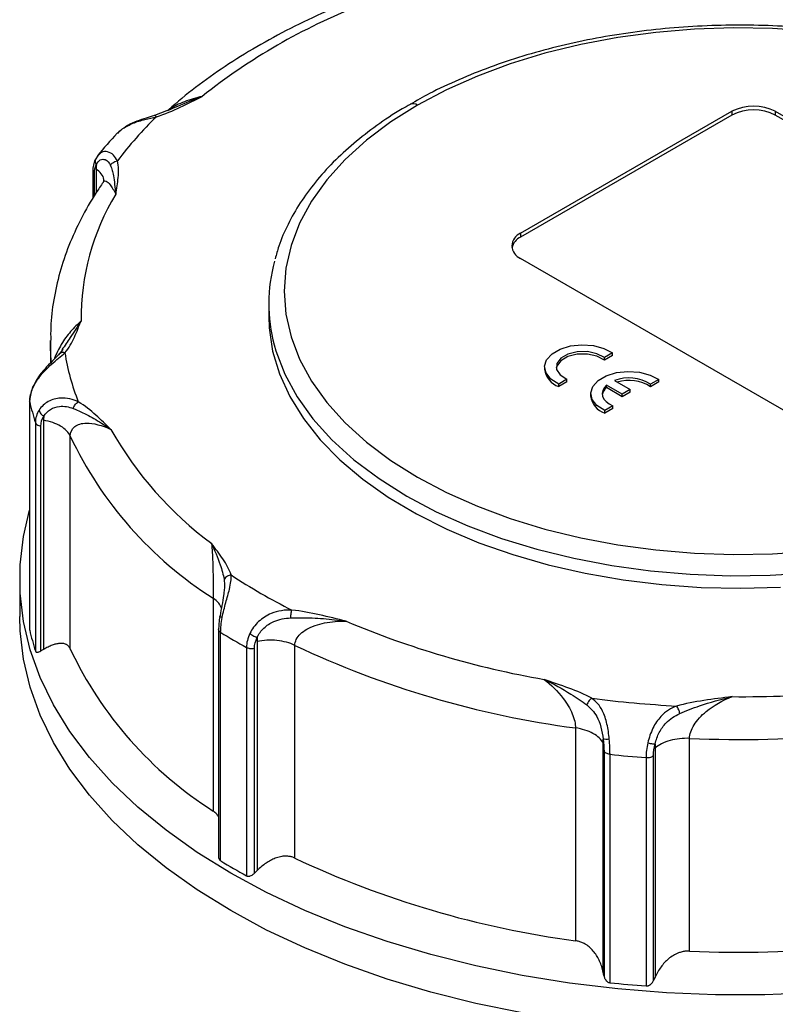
# Model space of a CAD drawing. Header units: inches. Extents: x 0 to 33, y 0 to 25.5.
# Tile 13 of 16: x 23 to 25, y 20.8 to 23.3. Entities that reach past the tile are written whole.
import ezdxf

# ---------------------------------------------------------------- set-up
doc = ezdxf.new("R2010")
doc.units = ezdxf.units.IN
doc.header["$LTSCALE"] = 3
doc.header["$MEASUREMENT"] = 0

msp = doc.modelspace()

# ---------------------------------------------------------------- linework, layer by layer
for p, q in [((23.4166, 23.0856), (23.3701, 23.0676)), ((24.3108, 22.7654), (24.8536, 23.0788)), ((24.8536, 23.0691), (24.3108, 22.7557)), ((24.8536, 23.0788), (24.8536, 23.0691)), ((24.965, 23.0788), (25.6749, 22.6689)), ((24.965, 23.0788), (24.965, 23.0691)), ((25.6749, 22.6593), (24.965, 23.0691)), ((23.2847, 23.0307), (23.2797, 23.0272)), ((23.2259, 22.9659), (23.2179, 22.9544)), ((23.2278, 22.9669), (23.2249, 22.9641)), ((23.2119, 22.9253), (23.2119, 22.8548)), ((23.2161, 22.8621), (23.2161, 22.9183)), ((23.2206, 22.931), (23.2206, 22.8699)), ((23.2377, 22.8951), (23.2385, 22.8961)), ((24.3108, 22.7654), (24.3108, 22.7557)), ((25.0207, 22.2913), (24.3108, 22.7011)), ((23.6639, 22.5846), (23.6639, 22.5524)), ((23.1029, 22.4881), (23.1029, 22.4319)), ((23.1346, 22.4677), (23.1274, 22.457)), ((24.5471, 22.4582), (24.526, 22.4461)), ((24.5471, 22.4518), (24.526, 22.4396)), ((24.526, 22.4396), (24.526, 22.4461)), ((24.5471, 22.4518), (24.5471, 22.4582)), ((24.3724, 22.4223), (24.3724, 22.4158)), ((24.4296, 22.3904), (24.4086, 22.3783)), ((24.4296, 22.384), (24.4086, 22.3718)), ((24.4296, 22.384), (24.4296, 22.3904)), ((24.552, 22.3874), (24.5926, 22.364)), ((24.6654, 22.3899), (24.6443, 22.3778)), ((24.6654, 22.3835), (24.6443, 22.3713)), ((24.6654, 22.3835), (24.6654, 22.3899)), ((24.4086, 22.3718), (24.4086, 22.3783)), ((24.5718, 22.3519), (24.5311, 22.3754)), ((24.5311, 22.369), (24.5311, 22.3754)), ((24.5718, 22.3455), (24.5311, 22.369)), ((24.5926, 22.364), (24.5718, 22.3519)), ((24.5926, 22.3576), (24.5718, 22.3455)), ((24.5926, 22.3576), (24.5926, 22.364)), ((24.6443, 22.3713), (24.6443, 22.3778)), ((23.0497, 22.3341), (23.0497, 21.7473)), ((23.0499, 21.7459), (23.0499, 22.3326)), ((24.4907, 22.354), (24.4907, 22.3475)), ((24.5718, 22.3455), (24.5718, 22.3519)), ((24.5479, 22.3221), (24.5269, 22.31)), ((24.5479, 22.3157), (24.5269, 22.3035)), ((24.5269, 22.3035), (24.5269, 22.31)), ((24.5479, 22.3157), (24.5479, 22.3221)), ((23.0855, 22.2852), (23.0855, 21.6967)), ((23.0645, 22.2792), (23.0645, 21.6925)), ((23.0785, 21.6925), (23.0785, 22.2703)), ((23.154, 21.6976), (23.154, 22.2442)), ((23.0241, 21.8773), (23.0241, 21.7809)), ((23.5213, 21.828), (23.5213, 21.2815)), ((23.5349, 21.7479), (23.5349, 21.1657)), ((23.5403, 21.1534), (23.5403, 21.7401)), ((23.6066, 21.7018), (23.6066, 21.1152)), ((23.6338, 21.7169), (23.6338, 21.1284)), ((23.731, 21.1604), (23.731, 21.7069)), ((23.6269, 21.1216), (23.6269, 21.6994)), ((24.4519, 21.4949), (24.4519, 20.9484)), ((24.523, 20.8668), (24.523, 21.4554)), ((24.7448, 20.9216), (24.7448, 21.4681)), ((24.5251, 21.4352), (24.5251, 20.8574)), ((24.5404, 20.8405), (24.5404, 21.4272)), ((24.6519, 20.8458), (24.6519, 21.4236)), ((24.656, 21.4432), (24.656, 20.8547)), ((24.633, 21.4187), (24.633, 20.832))]:
    msp.add_line(p, q)
at = {"flags": 128}
for points in [[(25.0577, 23.2845), (24.9581, 23.2911), (24.8578, 23.2928), (24.7576, 23.2895), (24.6583, 23.2812), (24.5606, 23.2681), (24.4652, 23.2502), (24.3728, 23.2277), (24.2841, 23.2007), (24.1997, 23.1694), (24.1202, 23.134), (24.0463, 23.0948)], [(24.0463, 23.0948), (23.9773, 23.0513), (23.9151, 23.0045), (23.8602, 22.9548), (23.813, 22.9025), (23.7739, 22.848), (23.7432, 22.7917), (23.721, 22.7341), (23.7077, 22.6756), (23.7033, 22.6167), (23.7077, 22.5578), (23.721, 22.4993), (23.7432, 22.4417), (23.7739, 22.3855), (23.813, 22.331), (23.8602, 22.2786), (23.9151, 22.2289), (23.9773, 22.1821), (24.0463, 22.1386)], [(23.6639, 22.5524), (23.665, 22.5226), (23.6738, 22.4629), (23.6915, 22.404), (23.7179, 22.3461), (23.7527, 22.2897), (23.7957, 22.2352), (23.8467, 22.1831), (23.9052, 22.1337), (23.9709, 22.0873), (24.0431, 22.0444), (24.1215, 22.0052)], [(23.1051, 22.4366), (23.1031, 22.4721), (23.1029, 22.4901)], [(23.6779, 22.4787), (23.6823, 22.4632), (23.7051, 22.4037), (23.7369, 22.3455), (23.7773, 22.2892), (23.8261, 22.2351), (23.8828, 22.1837), (23.9471, 22.1353), (24.0185, 22.0904)], [(24.4086, 22.3783), (24.3886, 22.391), (24.3762, 22.4067), (24.3725, 22.4237), (24.3777, 22.4406), (24.3915, 22.4559), (24.4126, 22.468), (24.439, 22.476), (24.4683, 22.4791), (24.4979, 22.4769), (24.5249, 22.4697), (24.5471, 22.4582)], [(24.526, 22.4461), (24.5067, 22.4562), (24.4823, 22.4615), (24.4562, 22.4611), (24.4322, 22.4552), (24.4138, 22.4445), (24.4035, 22.4307), (24.4029, 22.4156), (24.412, 22.4015), (24.4296, 22.3904)], [(24.526, 22.4396), (24.5067, 22.4498), (24.4823, 22.455), (24.4562, 22.4547), (24.4322, 22.4488), (24.4138, 22.4381), (24.4035, 22.4243), (24.4022, 22.419)], [(24.5269, 22.31), (24.5069, 22.3227), (24.4945, 22.3384), (24.4908, 22.3554), (24.496, 22.3723), (24.5098, 22.3876), (24.5309, 22.3997), (24.5573, 22.4077), (24.5866, 22.4108), (24.6162, 22.4086), (24.6432, 22.4014), (24.6654, 22.3899)], [(24.5311, 22.3754), (24.5252, 22.3688), (24.5216, 22.3617), (24.5203, 22.3543), (24.5214, 22.3468), (24.5249, 22.3397), (24.5306, 22.333), (24.5384, 22.3271), (24.5479, 22.3221)], [(24.0463, 22.1386), (24.1202, 22.0994), (24.1997, 22.0641), (24.2841, 22.0328), (24.3728, 22.0057), (24.4652, 21.9832), (24.5606, 21.9653), (24.6583, 21.9522), (24.7576, 21.9439), (24.8578, 21.9406), (24.9581, 21.9423), (25.0577, 21.9489)], [(24.0185, 22.0904), (24.0941, 22.0503), (24.1755, 22.014), (24.2618, 21.9818), (24.3525, 21.954), (24.4471, 21.9307), (24.5447, 21.9121), (24.6446, 21.8984), (24.7463, 21.8896), (24.8488, 21.8858), (24.9516, 21.8871), (25.0537, 21.8934)], [(25.0637, 20.8147), (24.9377, 20.8097), (24.8113, 20.8097), (24.6853, 20.8147), (24.5601, 20.8246), (24.4364, 20.8395), (24.3147, 20.8592), (24.1957, 20.8836), (24.0798, 20.9127), (23.9676, 20.9462), (23.8597, 20.9841), (23.7564, 21.0262), (23.6584, 21.0722), (23.5661, 21.122), (23.4798, 21.1753), (23.4001, 21.2319), (23.3272, 21.2915), (23.2616, 21.3538), (23.2035, 21.4185), (23.1531, 21.4854), (23.1108, 21.5542), (23.0767, 21.6244), (23.051, 21.6958), (23.0338, 21.7681), (23.0252, 21.8409), (23.0252, 21.9138), (23.0338, 21.9866), (23.0497, 22.0544)], [(24.1215, 22.0052), (24.2038, 21.9706), (24.2908, 21.9401), (24.3819, 21.914), (24.4766, 21.8924), (24.574, 21.8754), (24.6736, 21.8632), (24.7746, 21.8559), (24.8763, 21.8535), (24.978, 21.8561)], [(24.3147, 20.7627), (24.1957, 20.7871), (24.0798, 20.8162), (23.9676, 20.8498), (23.8597, 20.8877), (23.7564, 20.9297), (23.6584, 20.9758), (23.5661, 21.0255), (23.4798, 21.0789), (23.4001, 21.1354), (23.3272, 21.195), (23.2616, 21.2573), (23.2035, 21.3221), (23.1531, 21.389), (23.1108, 21.4577), (23.0767, 21.528), (23.051, 21.5994), (23.0338, 21.6716), (23.0252, 21.7444), (23.0241, 21.7809)]]:
    msp.add_lwpolyline(points, dxfattribs=at)
for centre, radius, start, end in [((24.4812, 21.871), 1.5905, 111.5755, 128.4191), ((24.0347, 23.0786), 0.0199, 54.503, 112.9347), ((24.9093, 22.9713), 0.121, 62.6097, 117.3903), ((24.9093, 22.9617), 0.121, 62.6097, 117.3903), ((24.054, 22.365), 0.9748, 134.1096, 143.0259), ((23.7962, 22.5468), 0.6145, 148.7256, 180.5902), ((24.323, 22.7332), 0.0344, 110.7834, 249.2166), ((24.3285, 22.718), 0.0416, 115.1754, 165.582), ((24.0732, 22.5846), 0.4092, 164.5806, 194.9945), ((23.7567, 22.5599), 0.625, 189.3444, 201.3398), ((24.4252, 22.4224), 0.0532, 187.0507, 251.7488), ((24.5885, 22.2903), 0.1037, 57.4381, 110.5916), ((24.5886, 22.284), 0.1036, 57.4574, 106.5237), ((24.5503, 22.3455), 0.0303, 129.3193, 170.1097), ((23.6923, 22.4801), 0.6592, 192.9338, 197.7504), ((24.5435, 22.3541), 0.0532, 187.0507, 251.7488), ((24.084, 22.7296), 0.9491, 209.5311, 233.3334), ((24.0542, 22.6685), 0.9952, 205.2395, 237.625), ((24.4647, 23.2624), 1.6417, 236.854, 243.1514), ((24.7722, 23.9218), 2.3371, 247.0993, 260.119), ((23.6923, 21.8935), 0.6592, 192.9338, 197.7504), ((24.4408, 23.2234), 1.7352, 238.7396, 241.2658), ((24.7704, 23.9091), 2.4351, 244.7333, 262.485), ((24.0542, 22.122), 0.9952, 205.2395, 237.625), ((24.8778, 24.4203), 2.8452, 269.5167, 280.9318), ((24.8702, 24.4888), 2.9419, 262.6419, 266.9096), ((24.877, 24.4287), 2.9635, 267.4432, 283.0053), ((24.8698, 24.5198), 3.1102, 263.9198, 265.6318), ((24.4408, 22.6367), 1.7352, 238.7396, 241.2658), ((24.7704, 23.3626), 2.4351, 244.7333, 262.485), ((24.877, 23.8822), 2.9635, 267.4432, 283.0053), ((24.8698, 23.9332), 3.1102, 263.9198, 265.6318)]:
    msp.add_arc(centre, radius, start, end)
for points, knots in [([(23.9257, 23.3816), (23.9196, 23.3794), (23.8804, 23.365), (23.8107, 23.3357), (23.7189, 23.2923), (23.6322, 23.245), (23.5507, 23.1944), (23.4753, 23.1404), (23.4274, 23.1019), (23.405, 23.0815), (23.4042, 23.0808)], [0, 0, 0, 0, 0.029302, 0.189829, 0.350509, 0.511324, 0.672254, 0.833254, 0.994221, 1, 1, 1, 1]), ([(26.0685, 22.7005), (26.0652, 22.7126), (26.0569, 22.7436), (26.0349, 22.7923), (26.0036, 22.8465), (25.9648, 22.8991), (25.9191, 22.9496), (25.8665, 22.9978), (25.8076, 23.0433), (25.7427, 23.0859), (25.6722, 23.1252), (25.5967, 23.1609), (25.5166, 23.193), (25.4324, 23.2211), (25.3448, 23.2452), (25.2542, 23.2651), (25.1612, 23.2807), (25.0665, 23.2919), (24.9705, 23.2986), (24.874, 23.3008), (24.7774, 23.2986), (24.6815, 23.2918), (24.5867, 23.2805), (24.4938, 23.2649), (24.4033, 23.245), (24.3157, 23.2209), (24.2316, 23.1927), (24.1517, 23.1605), (24.083, 23.1285), (24.0435, 23.1058), (24.0272, 23.0964)], [0, 0, 0, 0, 0.022708, 0.05845, 0.094407, 0.130598, 0.166998, 0.20356, 0.24023, 0.276961, 0.313718, 0.350473, 0.387213, 0.423933, 0.460631, 0.49731, 0.533972, 0.57062, 0.607258, 0.643892, 0.680525, 0.717161, 0.753804, 0.790458, 0.827129, 0.86382, 0.900536, 0.937279, 0.974052, 1, 1, 1, 1]), ([(23.3755, 23.0649), (23.3974, 23.0715), (23.4174, 23.0802), (23.4558, 23.0982), (23.4742, 23.1078), (23.4928, 23.1171)], [0, 0, 0, 0, 0.5, 0.5, 1, 1, 1, 1]), ([(23.4928, 23.1171), (23.4719, 23.1088), (23.4425, 23.0971), (23.4119, 23.0837), (23.403, 23.0799)], [0, 0, 0, 0, 0.710159, 1, 1, 1, 1]), ([(23.4928, 23.1171), (23.4776, 23.113), (23.4485, 23.105), (23.419, 23.0915), (23.4072, 23.082), (23.4071, 23.0819)], [0, 0, 0, 0, 0.518153, 0.994845, 1, 1, 1, 1]), ([(24.0272, 23.0964), (24.0202, 23.0926), (23.9896, 23.0757), (23.9407, 23.0425), (23.8813, 22.9969), (23.8286, 22.9482), (23.7826, 22.8971), (23.7436, 22.8438), (23.7124, 22.7887), (23.6911, 22.7407), (23.6833, 22.7108), (23.6805, 22.7001)], [0, 0, 0, 0, 0.037734, 0.165765, 0.293835, 0.421842, 0.549656, 0.677099, 0.803966, 0.930067, 1, 1, 1, 1]), ([(23.3701, 23.0677), (23.363, 23.0657), (23.3485, 23.0614), (23.3249, 23.0535), (23.3046, 23.0453), (23.2946, 23.0379), (23.2914, 23.0354)], [0, 0, 0, 0, 0.268738, 0.552051, 0.852976, 1, 1, 1, 1]), ([(23.3755, 23.0649), (23.374, 23.0666), (23.3713, 23.0683), (23.3692, 23.0676), (23.3685, 23.0668)], [0.25, 0.25, 0.25, 0.25, 0.6785714, 1, 1, 1, 1]), ([(23.2891, 23.0342), (23.2974, 23.0392), (23.3145, 23.0493), (23.3456, 23.0581), (23.3657, 23.0627), (23.3755, 23.0649)], [0, 0, 0, 0, 0.3259846, 0.6701011, 1, 1, 1, 1]), ([(23.2751, 23.0228), (23.2749, 23.0226), (23.2564, 23.0039), (23.2402, 22.9842), (23.2242, 22.9647)], [0, 0, 0, 0, 0.0086134, 1, 1, 1, 1]), ([(23.2761, 23.0218), (23.2791, 23.026), (23.2825, 23.0308), (23.2883, 23.0338), (23.2891, 23.0342)], [0, 0, 0, 0, 0.869429, 1, 1, 1, 1]), ([(23.2752, 22.9513), (23.2721, 22.9567), (23.2656, 22.9679), (23.2502, 22.976), (23.2358, 22.9763), (23.2298, 22.9692), (23.2278, 22.9669)], [0, 0, 0, 0, 0.2765319, 0.5650067, 0.8612667, 1, 1, 1, 1]), ([(23.2179, 22.9544), (23.2162, 22.9501), (23.2127, 22.9414), (23.2122, 22.9303), (23.2119, 22.9247)], [0, 0, 0, 0, 0.503495, 1, 1, 1, 1]), ([(23.218, 22.9544), (23.2178, 22.9532), (23.2173, 22.9505), (23.2182, 22.9459), (23.22, 22.9428), (23.2209, 22.9413)], [0, 0, 0, 0, 0.280584, 0.640127, 1, 1, 1, 1]), ([(23.2209, 22.9413), (23.2235, 22.9473), (23.2309, 22.9557), (23.2462, 22.9563), (23.2544, 22.9468), (23.2573, 22.9399)], [0, 0, 0, 0, 0.082042, 0.164084, 0.287147, 0.287147, 0.287147, 0.287147]), ([(23.2573, 22.9399), (23.2586, 22.9425), (23.2633, 22.9481), (23.2709, 22.9509), (23.2752, 22.9513)], [0, 0, 0, 0, 0.428571, 1, 1, 1, 1]), ([(23.2573, 22.9399), (23.2591, 22.9358), (23.2619, 22.9272), (23.2667, 22.9045), (23.2689, 22.8834), (23.271, 22.866), (23.271, 22.8659), (23.271, 22.8658)], [-0.0016885, -0.0016885, -0.0016885, -0.0016885, 0.0733065, 0.1483014, 0.3732861, 0.3732861, 0.3749746, 0.3749746, 0.3749746, 0.3749746]), ([(23.271, 22.8658), (23.2732, 22.88), (23.2757, 22.8942), (23.2785, 22.9228), (23.2788, 22.9372), (23.2752, 22.9513)], [0, 0, 0, 0, 0.5, 0.5, 1, 1, 1, 1]), ([(23.2121, 22.9247), (23.212, 22.9245), (23.2119, 22.9232), (23.2131, 22.9209), (23.2151, 22.9192), (23.2161, 22.9183)], [0, 0, 0, 0, 0.094724, 0.547362, 1, 1, 1, 1]), ([(23.2406, 22.8996), (23.2406, 22.901), (23.2408, 22.9074), (23.2347, 22.9185), (23.2253, 22.9268), (23.2206, 22.931)], [0, 0, 0, 0, 0.125667, 0.562833, 1, 1, 1, 1]), ([(23.2384, 22.8962), (23.2324, 22.8875), (23.2114, 22.857), (23.1808, 22.8033), (23.1495, 22.7346), (23.1259, 22.6649), (23.1106, 22.5945), (23.1031, 22.5362), (23.1037, 22.5015), (23.1038, 22.4903)], [0, 0, 0, 0, 0.068646, 0.241258, 0.41296, 0.583384, 0.752556, 0.920677, 1, 1, 1, 1]), ([(23.2412, 22.9001), (23.2412, 22.9002), (23.2411, 22.9019), (23.2396, 22.899), (23.2382, 22.8962)], [0, 0, 0, 0, 0.0525884, 1, 1, 1, 1]), ([(23.2385, 22.8961), (23.2393, 22.8972), (23.2414, 22.9003), (23.2476, 22.8996), (23.2576, 22.8908), (23.2662, 22.8748), (23.271, 22.8658)], [0, 0, 0, 0, 0.095605, 0.265176, 0.58412, 1, 1, 1, 1]), ([(23.1817, 22.5404), (23.1727, 22.5319), (23.1554, 22.5154), (23.1346, 22.4871), (23.1215, 22.463), (23.1153, 22.45), (23.1135, 22.4433), (23.1133, 22.4426)], [0, 0, 0, 0, 0.359486, 0.690625, 0.843885, 0.982647, 1, 1, 1, 1]), ([(23.1817, 22.5404), (23.1728, 22.5265), (23.1577, 22.503), (23.1398, 22.4767), (23.1325, 22.466)], [0, 0, 0, 0, 0.593922, 1, 1, 1, 1]), ([(23.14, 22.4584), (23.151, 22.4712), (23.1584, 22.4849), (23.171, 22.5126), (23.1762, 22.5265), (23.1817, 22.5404)], [0, 0, 0, 0, 0.5, 0.5, 1, 1, 1, 1]), ([(23.14, 22.4584), (23.1383, 22.4587), (23.1349, 22.4594), (23.1303, 22.4588), (23.1281, 22.4574), (23.1271, 22.4568)], [0, 0, 0, 0, 0.353886, 0.707427, 1, 1, 1, 1]), ([(23.0582, 22.3686), (23.0633, 22.3801), (23.078, 22.4025), (23.1103, 22.4342), (23.1307, 22.4499), (23.14, 22.4584)], [-0.2873707, -0.2873707, -0.2873707, -0.2873707, -0.2052648, -0.1231589, 0, 0, 0, 0]), ([(23.1273, 22.4571), (23.1224, 22.4519), (23.1124, 22.4414), (23.0931, 22.4224), (23.0726, 22.3991), (23.0631, 22.3809), (23.0582, 22.3716)], [0, 0, 0, 0, 0.233207, 0.476285, 0.732197, 1, 1, 1, 1]), ([(23.1271, 22.4568), (23.1269, 22.4567), (23.1254, 22.4559), (23.1245, 22.4545), (23.1238, 22.4532)], [0, 0, 0, 0, 0.147276, 1, 1, 1, 1]), ([(23.0582, 22.3716), (23.0559, 22.3657), (23.0514, 22.3538), (23.0506, 22.3422), (23.0501, 22.3364)], [0, 0, 0, 0, 0.4971, 1, 1, 1, 1]), ([(23.0582, 22.3686), (23.0579, 22.3693), (23.0574, 22.3705), (23.0581, 22.3712), (23.0584, 22.3715)], [0, 0, 0, 0, 0.623246, 1, 1, 1, 1]), ([(23.0499, 22.3326), (23.0497, 22.3337), (23.0495, 22.335), (23.0501, 22.3362), (23.0503, 22.3364)], [0, 0, 0, 0, 0.818812, 1, 1, 1, 1]), ([(23.1746, 22.3324), (23.1612, 22.3388), (23.1345, 22.3456), (23.0963, 22.3356), (23.0797, 22.3205), (23.0739, 22.3114)], [0, 0, 0, 0, 0.123063, 0.205105, 0.287147, 0.287147, 0.287147, 0.287147]), ([(23.1616, 22.3153), (23.1625, 22.3183), (23.166, 22.3254), (23.1714, 22.3307), (23.1746, 22.3324)], [0, 0, 0, 0, 0.428571, 1, 1, 1, 1]), ([(23.2582, 22.2618), (23.2454, 22.2741), (23.233, 22.2864), (23.2062, 22.3105), (23.1918, 22.3222), (23.1746, 22.3324)], [0, 0, 0, 0, 0.5, 0.5, 1, 1, 1, 1]), ([(23.0739, 22.3114), (23.0743, 22.3083), (23.0773, 22.3023), (23.0833, 22.2974), (23.0861, 22.2957)], [0, 0, 0, 0, 0.571429, 1, 1, 1, 1]), ([(23.0861, 22.2957), (23.0901, 22.3029), (23.102, 22.3149), (23.13, 22.3236), (23.1506, 22.3196), (23.1616, 22.3153)], [0, 0, 0, 0, 0.082042, 0.164084, 0.287147, 0.287147, 0.287147, 0.287147]), ([(23.1616, 22.3153), (23.175, 22.3101), (23.1941, 22.3012), (23.226, 22.2833), (23.245, 22.2709), (23.2579, 22.262), (23.258, 22.2619), (23.2582, 22.2618)], [-0.0016883, -0.0016883, -0.0016883, -0.0016883, 0.1483016, 0.2232966, 0.3732865, 0.3732865, 0.3749748, 0.3749748, 0.3749748, 0.3749748]), ([(23.154, 22.2442), (23.1499, 22.2538), (23.1413, 22.2628), (23.1174, 22.2772), (23.1021, 22.2825), (23.0855, 22.2852)], [0, 0, 0, 0, 0.5, 0.5, 1, 1, 1, 1]), ([(23.0645, 22.2792), (23.0651, 22.2774), (23.0682, 22.2735), (23.0745, 22.271), (23.0785, 22.2703)], [0, 0, 0, 0, 0.428571, 1, 1, 1, 1]), ([(23.154, 22.2442), (23.154, 22.2546), (23.1623, 22.2719), (23.1991, 22.282), (23.2357, 22.2722), (23.2582, 22.2618)], [-3.8643166, -3.8643166, -3.8643166, -3.8643166, -3.6454557, -3.4265947, -3.0983033, -3.0983033, -3.0983033, -3.0983033]), ([(23.567, 21.8878), (23.5629, 21.9019), (23.5548, 21.9155), (23.5369, 21.9421), (23.5269, 21.9552), (23.5172, 21.9683)], [0, 0, 0, 0, 0.5, 0.5, 1, 1, 1, 1]), ([(23.5172, 21.9683), (23.5183, 21.9545), (23.5197, 21.9285), (23.5209, 21.8843), (23.5213, 21.8512), (23.5213, 21.8332), (23.5213, 21.828)], [0, 0, 0, 0, 0.2735738, 0.4377181, 0.6565771, 0.7660066, 0.7660066, 0.7660066, 0.7660066]), ([(23.5172, 21.9683), (23.5173, 21.9682), (23.5173, 21.9681), (23.5247, 21.9512), (23.5349, 21.9269), (23.5452, 21.8949), (23.5481, 21.8824), (23.5491, 21.8762)], [-0.3766634, -0.3766634, -0.3766634, -0.3766634, -0.3749755, -0.3749755, -0.1499902, -0.0749951, 0, 0, 0, 0]), ([(23.5443, 21.7784), (23.5468, 21.7913), (23.5535, 21.8178), (23.5653, 21.8577), (23.5681, 21.8778), (23.567, 21.8878)], [-0.2873707, -0.2873707, -0.2873707, -0.2873707, -0.2052648, -0.1231589, 0, 0, 0, 0]), ([(23.567, 21.8878), (23.5638, 21.8875), (23.5562, 21.8851), (23.5508, 21.8797), (23.5491, 21.8762)], [0, 0, 0, 0, 0.428571, 1, 1, 1, 1]), ([(23.5491, 21.8762), (23.5499, 21.8702), (23.551, 21.8604), (23.5494, 21.8482), (23.5488, 21.8434)], [0, 0, 0, 0, 0.614864, 1, 1, 1, 1]), ([(23.5422, 21.8028), (23.5403, 21.8071), (23.5363, 21.8163), (23.5265, 21.824), (23.5213, 21.828)], [0, 0, 0, 0, 0.472395, 1, 1, 1, 1]), ([(23.5488, 21.8434), (23.5486, 21.8407), (23.5477, 21.8306), (23.5431, 21.8096), (23.5403, 21.7917), (23.5388, 21.7827)], [0, 0, 0, 0, 0.1553677, 0.5740488, 1, 1, 1, 1]), ([(23.538, 21.7815), (23.5371, 21.7754), (23.5354, 21.7631), (23.5352, 21.7522), (23.535, 21.7468)], [0, 0, 0, 0, 0.498712, 1, 1, 1, 1]), ([(23.5382, 21.7814), (23.5381, 21.7816), (23.5376, 21.7822), (23.5383, 21.7825), (23.5388, 21.7827)], [0, 0, 0, 0, 0.325034, 1, 1, 1, 1]), ([(23.5443, 21.7784), (23.543, 21.7788), (23.5405, 21.7797), (23.5385, 21.7808), (23.5383, 21.7813), (23.5382, 21.7814)], [0, 0, 0, 0, 0.397265, 0.794166, 1, 1, 1, 1]), ([(23.7232, 21.7976), (23.7059, 21.7983), (23.675, 21.7942), (23.6363, 21.7698), (23.6206, 21.7486), (23.6153, 21.7374)], [0, 0, 0, 0, 0.123063, 0.205105, 0.287147, 0.287147, 0.287147, 0.287147]), ([(23.6343, 21.7276), (23.6383, 21.7363), (23.6501, 21.7528), (23.6802, 21.7724), (23.7054, 21.7769), (23.7202, 21.7775)], [0, 0, 0, 0, 0.082042, 0.164084, 0.287147, 0.287147, 0.287147, 0.287147]), ([(23.7202, 21.7775), (23.7204, 21.7807), (23.7212, 21.7886), (23.7225, 21.7951), (23.7232, 21.7976)], [0, 0, 0, 0, 0.428571, 1, 1, 1, 1]), ([(23.7202, 21.7775), (23.7382, 21.7782), (23.766, 21.7781), (23.8138, 21.7752), (23.8428, 21.7718), (23.8623, 21.7689), (23.8625, 21.7689), (23.8627, 21.7689)], [-0.0016885, -0.0016885, -0.0016885, -0.0016885, 0.1483014, 0.2232963, 0.3732861, 0.3732861, 0.3749746, 0.3749746, 0.3749746, 0.3749746]), ([(23.8627, 21.7689), (23.84, 21.7744), (23.8174, 21.7802), (23.7712, 21.7906), (23.7476, 21.7952), (23.7232, 21.7976)], [0, 0, 0, 0, 0.5, 0.5, 1, 1, 1, 1]), ([(23.5403, 21.7401), (23.5378, 21.7416), (23.5361, 21.7435), (23.5346, 21.7477), (23.5349, 21.7498), (23.5361, 21.7518)], [0, 0, 0, 0, 0.5, 0.5, 1, 1, 1, 1]), ([(23.731, 21.7069), (23.731, 21.7174), (23.7386, 21.7329), (23.778, 21.7614), (23.8244, 21.7699), (23.8627, 21.7689)], [-3.8643301, -3.8643301, -3.8643301, -3.8643301, -3.6454677, -3.5360365, -3.0983117, -3.0983117, -3.0983117, -3.0983117]), ([(23.6153, 21.7374), (23.6181, 21.735), (23.6246, 21.7307), (23.6316, 21.7282), (23.6343, 21.7276)], [0, 0, 0, 0, 0.571429, 1, 1, 1, 1]), ([(23.154, 21.6976), (23.1536, 21.6985), (23.1528, 21.7003), (23.1513, 21.7026), (23.1496, 21.7046), (23.1477, 21.7065), (23.1456, 21.7081), (23.1417, 21.7103), (23.1355, 21.7121), (23.1266, 21.7122), (23.1171, 21.7106), (23.1073, 21.7075), (23.0967, 21.7029), (23.0893, 21.6988), (23.0855, 21.6967)], [0, 0, 0, 0, 0.040415, 0.080849, 0.121518, 0.162637, 0.204412, 0.247042, 0.36977, 0.500367, 0.618089, 0.739499, 0.866302, 1, 1, 1, 1]), ([(23.6066, 21.7018), (23.6089, 21.7006), (23.6153, 21.6984), (23.623, 21.6986), (23.6269, 21.6994)], [0, 0, 0, 0, 0.428571, 1, 1, 1, 1]), ([(23.731, 21.7069), (23.7178, 21.7134), (23.7017, 21.7177), (23.6678, 21.7212), (23.65, 21.7203), (23.6338, 21.7169)], [0, 0, 0, 0, 0.5, 0.5, 1, 1, 1, 1]), ([(23.0645, 21.6925), (23.0647, 21.6921), (23.065, 21.6913), (23.0658, 21.6904), (23.0667, 21.6898), (23.0679, 21.6894), (23.07, 21.6892), (23.0735, 21.6899), (23.0767, 21.6915), (23.0785, 21.6925)], [0, 0, 0, 0, 0.086108, 0.174093, 0.264904, 0.359403, 0.458357, 0.704711, 1, 1, 1, 1]), ([(24.4934, 21.5711), (24.4758, 21.581), (24.4554, 21.5893), (24.4137, 21.6048), (24.3923, 21.612), (24.3711, 21.6193)], [0, 0, 0, 0, 0.5, 0.5, 1, 1, 1, 1]), ([(24.3711, 21.6193), (24.3891, 21.6064), (24.4178, 21.5784), (24.4457, 21.531), (24.4519, 21.5053), (24.4519, 21.4949)], [0, 0, 0, 0, 0.3282878, 0.5471463, 0.7660048, 0.7660048, 0.7660048, 0.7660048]), ([(24.3711, 21.6193), (24.3713, 21.6192), (24.3715, 21.6192), (24.3946, 21.608), (24.4257, 21.5914), (24.4616, 21.5681), (24.4746, 21.5586), (24.4808, 21.5538)], [-0.3766641, -0.3766641, -0.3766641, -0.3766641, -0.3749772, -0.3749772, -0.1499909, -0.0749954, 0, 0, 0, 0]), ([(24.8538, 21.5752), (24.8297, 21.572), (24.8055, 21.569), (24.7576, 21.5617), (24.7338, 21.5574), (24.7116, 21.5511)], [0, 0, 0, 0, 0.5, 0.5, 1, 1, 1, 1]), ([(24.7197, 21.5319), (24.7276, 21.5354), (24.744, 21.5422), (24.788, 21.5583), (24.8254, 21.5686), (24.8534, 21.5751), (24.8536, 21.5751), (24.8538, 21.5752)], [-0.0016883, -0.0016883, -0.0016883, -0.0016883, 0.0733066, 0.1483016, 0.3732864, 0.3732864, 0.3749748, 0.3749748, 0.3749748, 0.3749748]), ([(24.7448, 21.4681), (24.7448, 21.4785), (24.7532, 21.5029), (24.7911, 21.5443), (24.8298, 21.5661), (24.8538, 21.5752)], [-3.8643172, -3.8643172, -3.8643172, -3.8643172, -3.6454562, -3.4265951, -3.0983036, -3.0983036, -3.0983036, -3.0983036]), ([(24.4934, 21.5711), (24.4911, 21.5697), (24.4858, 21.5649), (24.482, 21.5578), (24.4808, 21.5538)], [0, 0, 0, 0, 0.428571, 1, 1, 1, 1]), ([(24.4808, 21.5538), (24.4909, 21.5459), (24.5053, 21.5298), (24.5179, 21.4976), (24.5217, 21.4765), (24.5229, 21.4662)], [-0.2873707, -0.2873707, -0.2873707, -0.2873707, -0.1642118, -0.0821059, 0, 0, 0, 0]), ([(24.5385, 21.4659), (24.5373, 21.479), (24.5335, 21.506), (24.5203, 21.5457), (24.5045, 21.5633), (24.4934, 21.5711)], [-0.2873707, -0.2873707, -0.2873707, -0.2873707, -0.2052648, -0.1231589, 0, 0, 0, 0]), ([(24.7116, 21.5511), (24.6969, 21.5458), (24.6737, 21.5315), (24.6493, 21.4953), (24.6405, 21.4696), (24.6376, 21.4568)], [0, 0, 0, 0, 0.123063, 0.205105, 0.287147, 0.287147, 0.287147, 0.287147]), ([(24.7197, 21.5319), (24.7191, 21.5351), (24.717, 21.5427), (24.7136, 21.5488), (24.7116, 21.5511)], [0, 0, 0, 0, 0.428571, 1, 1, 1, 1]), ([(24.6563, 21.454), (24.6586, 21.4639), (24.6659, 21.484), (24.6865, 21.5131), (24.7067, 21.5261), (24.7197, 21.5319)], [0, 0, 0, 0, 0.082042, 0.164084, 0.287147, 0.287147, 0.287147, 0.287147]), ([(24.523, 21.4554), (24.5183, 21.4649), (24.5091, 21.4738), (24.4842, 21.4876), (24.4686, 21.4925), (24.4519, 21.4949)], [0, 0, 0, 0, 0.5, 0.5, 1, 1, 1, 1]), ([(24.5385, 21.4659), (24.5353, 21.4656), (24.5283, 21.4652), (24.5239, 21.4657), (24.5229, 21.4662)], [0, 0, 0, 0, 0.428571, 1, 1, 1, 1]), ([(24.6376, 21.4568), (24.6418, 21.4556), (24.6493, 21.4541), (24.6547, 21.4539), (24.6563, 21.454)], [0, 0, 0, 0, 0.571429, 1, 1, 1, 1]), ([(24.7448, 21.4681), (24.7276, 21.4688), (24.7101, 21.4669), (24.6791, 21.4582), (24.6656, 21.4515), (24.656, 21.4432)], [0, 0, 0, 0, 0.5, 0.5, 1, 1, 1, 1]), ([(24.5404, 21.4272), (24.5368, 21.4276), (24.5334, 21.4285), (24.5281, 21.4313), (24.5261, 21.4332), (24.5251, 21.4352)], [0, 0, 0, 0, 0.5, 0.5, 1, 1, 1, 1]), ([(24.633, 21.4187), (24.636, 21.4185), (24.6435, 21.4189), (24.6495, 21.4216), (24.6519, 21.4236)], [0, 0, 0, 0, 0.428571, 1, 1, 1, 1]), ([(23.5349, 21.2661), (23.5333, 21.2688), (23.5297, 21.275), (23.5243, 21.2792), (23.5213, 21.2815)], [0, 0, 0, 0, 0.44543, 1, 1, 1, 1]), ([(23.5351, 21.1657), (23.535, 21.1645), (23.535, 21.1613), (23.5364, 21.1576), (23.5384, 21.1548), (23.5397, 21.1539), (23.5403, 21.1534)], [0, 0, 0, 0, 0.233727, 0.632349, 0.819334, 1, 1, 1, 1]), ([(23.731, 21.1604), (23.7298, 21.161), (23.7273, 21.1621), (23.7234, 21.1634), (23.7194, 21.1644), (23.7153, 21.1651), (23.711, 21.1655), (23.7039, 21.1657), (23.6936, 21.1644), (23.6807, 21.1604), (23.6683, 21.1547), (23.6566, 21.1476), (23.6449, 21.1388), (23.6376, 21.1319), (23.6338, 21.1284)], [0, 0, 0, 0, 0.0404152, 0.0808485, 0.1215177, 0.1626367, 0.2044123, 0.2470416, 0.3697701, 0.5003674, 0.6180894, 0.7394992, 0.8663018, 1, 1, 1, 1]), ([(23.6066, 21.1152), (23.6071, 21.1149), (23.6082, 21.1144), (23.61, 21.114), (23.612, 21.1139), (23.614, 21.1141), (23.6172, 21.1149), (23.6218, 21.117), (23.6251, 21.12), (23.6269, 21.1216)], [0, 0, 0, 0, 0.086108, 0.174093, 0.264904, 0.359403, 0.458357, 0.704711, 1, 1, 1, 1]), ([(24.523, 20.8668), (24.5224, 20.8694), (24.5213, 20.8744), (24.5191, 20.8817), (24.5167, 20.8887), (24.5139, 20.8954), (24.5109, 20.9018), (24.5075, 20.9078), (24.5038, 20.9136), (24.4982, 20.9212), (24.4901, 20.9301), (24.4798, 20.938), (24.47, 20.9433), (24.4611, 20.9467), (24.455, 20.9478), (24.4519, 20.9484)], [0, 0, 0, 0, 0.067804, 0.133717, 0.197907, 0.260554, 0.321855, 0.382014, 0.441253, 0.499799, 0.63036, 0.753113, 0.837457, 0.919192, 1, 1, 1, 1]), ([(24.7448, 20.9216), (24.7432, 20.9216), (24.74, 20.9217), (24.7352, 20.9214), (24.7305, 20.9208), (24.7257, 20.9198), (24.7209, 20.9185), (24.7132, 20.9158), (24.7027, 20.9107), (24.6908, 20.9021), (24.6803, 20.8921), (24.6711, 20.881), (24.6628, 20.8685), (24.6583, 20.8593), (24.656, 20.8547)], [0, 0, 0, 0, 0.040415, 0.080849, 0.121518, 0.162637, 0.204412, 0.247042, 0.36977, 0.500367, 0.618089, 0.739499, 0.866302, 1, 1, 1, 1]), ([(24.5251, 20.8574), (24.5253, 20.8563), (24.5259, 20.8541), (24.5271, 20.8511), (24.5285, 20.8486), (24.5297, 20.8468), (24.5314, 20.8449), (24.5335, 20.843), (24.5368, 20.8411), (24.5392, 20.8407), (24.5404, 20.8405)], [0, 0, 0, 0, 0.141743, 0.272475, 0.392508, 0.502247, 0.542575, 0.704685, 0.85583, 1, 1, 1, 1]), ([(24.633, 20.832), (24.6337, 20.832), (24.6351, 20.832), (24.6373, 20.8323), (24.6394, 20.833), (24.6416, 20.834), (24.6447, 20.8359), (24.6486, 20.8397), (24.6507, 20.8436), (24.6519, 20.8458)], [0, 0, 0, 0, 0.086108, 0.174093, 0.264904, 0.359403, 0.458357, 0.704711, 1, 1, 1, 1])]:
    msp.add_open_spline(points, degree=3, knots=knots)
for points in [[(23.2161, 22.9183), (23.2161, 22.9275), (23.2178, 22.9354), (23.2209, 22.9413)], [(23.221, 22.9413), (23.2207, 22.9379), (23.2206, 22.9345), (23.2206, 22.931)], [(23.0499, 22.3326), (23.0499, 22.3441), (23.0528, 22.3566), (23.0582, 22.3686)], [(23.0739, 22.3114), (23.0678, 22.3018), (23.0645, 22.2907), (23.0645, 22.2792)], [(23.0785, 22.2703), (23.0785, 22.2795), (23.0812, 22.2883), (23.0861, 22.2957)], [(23.0861, 22.2957), (23.0857, 22.2922), (23.0855, 22.2887), (23.0855, 22.2852)], [(23.5403, 21.7401), (23.5403, 21.7516), (23.5417, 21.7649), (23.5443, 21.7784)], [(23.6153, 21.7374), (23.6097, 21.7257), (23.6066, 21.7133), (23.6066, 21.7018)], [(23.6269, 21.6994), (23.6269, 21.7086), (23.6295, 21.7184), (23.6343, 21.7276)], [(23.6343, 21.7276), (23.634, 21.724), (23.6338, 21.7204), (23.6338, 21.7169)], [(23.0855, 21.6967), (23.0832, 21.6953), (23.0808, 21.6939), (23.0785, 21.6925)], [(24.523, 21.4554), (24.523, 21.4589), (24.523, 21.4625), (24.5229, 21.4662)], [(24.5229, 21.4662), (24.5243, 21.4552), (24.5251, 21.4444), (24.5251, 21.4352)], [(24.5404, 21.4272), (24.5404, 21.4387), (24.5397, 21.4521), (24.5385, 21.4659)], [(24.6376, 21.4568), (24.6346, 21.4435), (24.633, 21.4302), (24.633, 21.4187)], [(24.6519, 21.4236), (24.6519, 21.4328), (24.6534, 21.4434), (24.6563, 21.454)], [(24.6563, 21.454), (24.6561, 21.4503), (24.656, 21.4467), (24.656, 21.4432)], [(23.6338, 21.1284), (23.6315, 21.1261), (23.6292, 21.1238), (23.6269, 21.1216)], [(24.5251, 20.8574), (24.5244, 20.8605), (24.5237, 20.8637), (24.523, 20.8668)], [(24.656, 20.8547), (24.6546, 20.8517), (24.6532, 20.8487), (24.6519, 20.8458)]]:
    msp.add_open_spline(points, degree=3)

doc.saveas('drawing.dxf')
